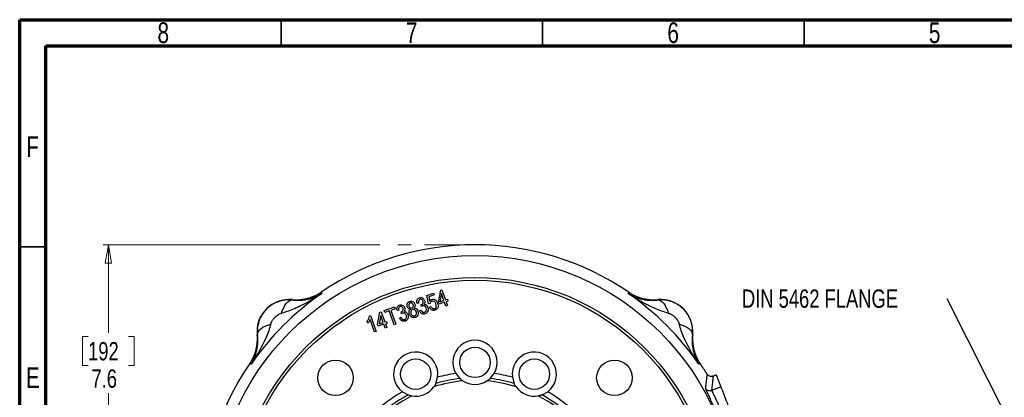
# Model space of a CAD drawing. Header units: inches. Extents: x 0.6 to 16.3, y 0.2 to 11.5.
# Tile 10 of 20: x 0.6 to 8, y 8.7 to 11.5. Entities that reach past the tile are written whole.
import ezdxf

# ---------------------------------------------------------------- set-up
doc = ezdxf.new("R2010")
doc.units = ezdxf.units.IN
doc.header["$MEASUREMENT"] = 0
doc.linetypes.add('CENTERX2', pattern=[0.8, 0.5, -0.1, 0.1, -0.1])
doc.styles.add('SLDTEXTSTYLE0', font='TXT', dxfattribs={"width": 0.75})
doc.dimstyles.new('SLDDIMSTYLE3', dxfattribs={"dimtxt": 0.18, "dimasz": 0.14, "dimexe": 0, "dimexo": 0.0625, "dimgap": 0, "dimtad": 0, "dimtih": 1, "dimtoh": 1, "dimdec": 0, "dimrnd": 1e-09, "dimzin": 0, "dimdsep": 46, "dimtxsty": 'Standard', "dimsah": 1, "dimcen": 0.09, "dimadec": 0, "dimazin": 0, "dimtfac": 0.14, "dimtdec": 0, "dimtofl": 0, "dimtmove": 0, "dimatfit": 3, "dimfxl": 0, "dimfrac": 2, "dimtolj": 1, "dimtzin": 0, "dimarcsym": 0})
doc.dimstyles.new('SLDDIMSTYLE4', dxfattribs={"dimtxt": 0.137795, "dimasz": 0.14, "dimexe": 0, "dimexo": 0.0625, "dimgap": 0.034449, "dimtad": 0, "dimtih": 1, "dimtoh": 1, "dimdec": 1, "dimlfac": 1.5, "dimrnd": 1e-09, "dimzin": 12, "dimdsep": 46, "dimtxsty": 'SLDTEXTSTYLE0', "dimblk1": 'CLOSED', "dimblk2": 'CLOSED', "dimsah": 1, "dimcen": 0.09, "dimadec": 0, "dimazin": 3, "dimtfac": 1, "dimtdec": 1, "dimtofl": 0, "dimtmove": 0, "dimatfit": 3, "dimldrblk": 'CLOSED', "dimfxl": 0, "dimfrac": 2, "dimtolj": 1, "dimtzin": 12, "dimarcsym": 0})

# ---------------------------------------------------------------- blocks, each defined once
blk = doc.blocks.new('SW_NOTE_0_2')
at = {"color": 0, "linetype": 'Continuous', "lineweight": 0, "insert": (-1.5447, 0.0705), "char_height": 0.137795, "attachment_point": 1, "style": 'SLDTEXTSTYLE0'}
blk.add_mtext('DIN 5462 FLANGE', dxfattribs=at)
blk = doc.blocks.new('_Closed')
at = {"color": 0, "linetype": 'ByBlock', "lineweight": -2}
for p, q in [((-1, 0.166667), (0, 0)), ((-1, 0.166667), (-1, -0.166667)), ((0, 0), (-1, -0.166667)), ((0, 0), (-1, 0))]:
    blk.add_line(p, q, dxfattribs=at)
blk = doc.blocks.new('_D_5')
at = {"color": 7, "linetype": 'Continuous', "lineweight": 0}
for p, q in [((3.3014, 9.8005), (1.2187, 9.8005)), ((1.2581, 9.8005), (1.2581, 9.1359)), ((1.1054, 9.1079), (1.0634, 9.1079)), ((1.0634, 9.1079), (1.0634, 8.8892)), ((1.4108, 9.1079), (1.4528, 9.1079)), ((1.4528, 9.1079), (1.4528, 8.8892)), ((1.0634, 8.8892), (1.1054, 8.8892)), ((1.4528, 8.8892), (1.4108, 8.8892)), ((1.2581, 4.7508), (1.2581, 8.683)), ((1.8519, 4.7508), (1.2187, 4.7508))]:
    blk.add_line(p, q, dxfattribs=at)
at = {"color": 7, "linetype": 'Continuous', "lineweight": 18, "xscale": 0.14, "yscale": 0.14}
for p, rotation in [((1.2581, 9.8005), 90.0000000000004), ((1.2581, 4.7508), 270.0000000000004)]:
    blk.add_blockref('_Closed', p, dxfattribs=dict(at, rotation=rotation))
at = {"color": 7, "linetype": 'Continuous', "lineweight": 18, "char_height": 0.1378, "attachment_point": 1, "style": 'SLDTEXTSTYLE0'}
for s, insert in [('192', (1.1054, 9.0668)), ('7.6', (1.1308, 8.8606))]:
    blk.add_mtext(s, dxfattribs=dict(at, insert=insert))

msp = doc.modelspace()

# ---------------------------------------------------------------- linework, layer by layer
at = {"color": 7, "linetype": 'Continuous', "lineweight": 70}
for p, q in [((0.5906, 0.1969), (0.5906, 11.4961)), ((0.5906, 11.4961), (16.3386, 11.4961)), ((0.7874, 0.3937), (0.7874, 11.2992)), ((0.7874, 11.2992), (16.1417, 11.2992))]:
    msp.add_line(p, q, dxfattribs=at)
at = {"color": 7, "linetype": 'Continuous', "lineweight": 35}
for p, q in [((2.5591, 11.2992), (2.5591, 11.4961)), ((4.5276, 11.2992), (4.5276, 11.4961)), ((6.4961, 11.2992), (6.4961, 11.4961)), ((0.7874, 9.7835), (0.5906, 9.7835))]:
    msp.add_line(p, q, dxfattribs=at)
at = {"color": 7, "linetype": 'CENTERX2', "lineweight": 18}
msp.add_line((4.1379, 9.8005), (3.3408, 9.8005), dxfattribs=at)
at = {"color": 7, "linetype": 'Continuous', "lineweight": 25}
for p, q in [((2.8606, 9.4431), (2.8624, 9.4373)), ((2.8624, 9.4373), (2.8641, 9.4317)), ((3.6564, 9.419), (3.7048, 9.4362)), ((3.6686, 9.3547), (3.6564, 9.419)), ((3.7098, 9.4223), (3.671, 9.4085)), ((3.7048, 9.4362), (3.7098, 9.4223)), ((3.7426, 9.3655), (3.7599, 9.4582)), ((3.7659, 9.434), (3.7544, 9.3696)), ((3.7599, 9.4582), (3.7696, 9.4617)), ((3.7849, 9.3804), (3.7659, 9.434)), ((3.7696, 9.4617), (3.7969, 9.3847)), ((5.1723, 9.4317), (5.174, 9.4373)), ((5.174, 9.4373), (5.1758, 9.4431)), ((2.6413, 9.3866), (2.6415, 9.3845)), ((3.5942, 9.3611), (3.5814, 9.3594)), ((3.612, 9.3484), (3.614, 9.3489)), ((3.6152, 9.3351), (3.612, 9.3484)), ((3.6805, 9.3569), (3.6686, 9.3547)), ((3.671, 9.4085), (3.677, 9.3747)), ((3.7474, 9.3521), (3.7426, 9.3655)), ((3.7896, 9.3671), (3.7474, 9.3521)), ((3.7544, 9.3696), (3.7849, 9.3804)), ((3.7997, 9.3386), (3.7896, 9.3671)), ((3.7969, 9.3847), (3.8101, 9.3894)), ((3.8117, 9.3428), (3.7997, 9.3386)), ((3.8148, 9.376), (3.8016, 9.3713)), ((3.8016, 9.3713), (3.8117, 9.3428)), ((3.8101, 9.3894), (3.8148, 9.376)), ((5.3949, 9.3845), (5.395, 9.3866)), ((3.2241, 9.2638), (3.2319, 9.2666)), ((3.2319, 9.2666), (3.2741, 9.1472)), ((3.2853, 9.199), (3.3025, 9.2918)), ((3.3086, 9.2676), (3.2971, 9.2032)), ((3.3025, 9.2918), (3.3123, 9.2952)), ((3.3275, 9.214), (3.3086, 9.2676)), ((3.3123, 9.2952), (3.3395, 9.2182)), ((3.3348, 9.3039), (3.4121, 9.3313)), ((3.3398, 9.2899), (3.3348, 9.3039)), ((3.3719, 9.3013), (3.3398, 9.2899)), ((3.409, 9.1965), (3.3719, 9.3013)), ((3.4171, 9.3173), (3.3848, 9.3059)), ((3.3848, 9.3059), (3.4219, 9.201)), ((3.4121, 9.3313), (3.4171, 9.3173)), ((3.4443, 9.3065), (3.4315, 9.3049)), ((3.4622, 9.2938), (3.4641, 9.2943)), ((3.4653, 9.2805), (3.4622, 9.2938)), ((3.6004, 9.3019), (3.6117, 9.308)), ((3.6754, 9.3289), (3.6875, 9.3346)), ((3.2115, 9.2099), (3.2065, 9.224)), ((3.2621, 9.143), (3.2292, 9.236)), ((3.2901, 9.1856), (3.2853, 9.199)), ((3.3323, 9.2006), (3.2901, 9.1856)), ((3.2971, 9.2032), (3.3275, 9.214)), ((3.3424, 9.1721), (3.3323, 9.2006)), ((3.3395, 9.2182), (3.3528, 9.2229)), ((3.3575, 9.2095), (3.3443, 9.2048)), ((3.3443, 9.2048), (3.3544, 9.1764)), ((3.3528, 9.2229), (3.3575, 9.2095)), ((3.4219, 9.201), (3.409, 9.1965)), ((3.4505, 9.2473), (3.4618, 9.2535)), ((2.3809, 9.1239), (2.3788, 9.124)), ((3.2741, 9.1472), (3.2621, 9.143)), ((3.3544, 9.1764), (3.3424, 9.1721)), ((5.6576, 9.124), (5.6555, 9.1239)), ((2.3281, 8.903), (2.3223, 8.9048)), ((2.3337, 8.9013), (2.3281, 8.903)), ((5.7083, 8.903), (5.7027, 8.9013)), ((5.7141, 8.9048), (5.7083, 8.903)), ((3.8743, 8.8297), (3.9048, 8.7917)), ((4.1316, 8.7917), (4.162, 8.8297)), ((3.7236, 8.7557), (3.7372, 8.8024)), ((4.2997, 8.8023), (4.3133, 8.7556)), ((5.8347, 8.8191), (5.813, 8.8108)), ((5.8347, 8.8191), (5.8694, 8.7288)), ((3.4713, 8.6924), (3.514, 8.669)), ((4.5229, 8.6687), (4.5655, 8.6921)), ((5.8694, 8.7288), (5.8017, 8.7028))]:
    msp.add_line(p, q, dxfattribs=at)
at = {"color": 8, "linetype": 'Continuous', "lineweight": 25}
msp.add_line((3.4859, 9.2334), (3.4949, 9.2368), dxfattribs=at)
at = {"color": 7, "linetype": 'Continuous', "lineweight": 25}
for centre, radius in [((4.0182, 7.7472), 1.9709), ((4.0182, 7.7472), 1.8063), ((4.0182, 7.7472), 1.7857), ((4.0182, 8.9139), 0.1147), ((2.9682, 8.7972), 0.1339), ((3.5721, 8.8252), 0.1147), ((4.4649, 8.825), 0.1147), ((5.0682, 8.7972), 0.1339)]:
    msp.add_circle(centre, radius, dxfattribs=at)
for centre, radius, start, end in [((4.0182, 7.7472), 2.0533, 55.68388, 124.31612), ((4.0182, 7.7472), 2.0419, 124.41629, 145.58371), ((4.0182, 7.7472), 2.0419, 34.41629, 55.58371), ((2.6186, 9.1468), 0.2409, 84.58105, 185.41895), ((5.4178, 9.1468), 0.2409, 354.58105, 95.41895), ((4.0182, 8.9139), 0.1667, 329.6625, 210.3375), ((3.5721, 8.8252), 0.1667, 352.14446, 232.81945), ((4.4649, 8.825), 0.1667, 307.15173, 187.82672), ((4.0182, 7.7472), 2.0533, 145.68388, 214.31612), ((4.0182, 7.7472), 2.0533, 31.73069, 34.31612), ((4.0182, 7.7472), 1.092, 97.56931, 104.91265), ((4.0182, 7.7472), 1.092, 75.05854, 82.43069), ((4.0182, 7.7472), 1.0307, 95.03553, 107.44642), ((4.0182, 7.7472), 1.0507, 96.19622, 106.28574), ((4.0182, 8.9139), 0.1667, 237.12612, 302.87388), ((4.0182, 7.7472), 1.0307, 72.52476, 84.96447), ((4.0182, 7.7472), 1.0507, 73.68545, 83.80378), ((4.0182, 7.7472), 1.092, 120.05127, 149.91992), ((3.5721, 8.8252), 0.1667, 259.60808, 325.35583), ((4.4649, 8.825), 0.1667, 214.61535, 280.3631), ((4.0182, 7.7472), 1.092, 30.05127, 59.91992), ((4.0182, 7.7472), 1.0507, 118.67818, 151.29301), ((4.0182, 7.7472), 1.0307, 117.51749, 152.45369), ((4.0182, 7.7472), 1.0307, 27.51749, 62.45369), ((4.0182, 7.7472), 1.0507, 28.67818, 61.29301)]:
    msp.add_arc(centre, radius, start, end, dxfattribs=at)
for points, knots in [([(2.8641, 9.4317), (2.8471, 9.4204), (2.8298, 9.4093), (2.7923, 9.3865), (2.7721, 9.3747), (2.7392, 9.3567), (2.7265, 9.35), (2.7075, 9.3404), (2.7011, 9.3373), (2.6847, 9.3294), (2.6745, 9.3248), (2.6483, 9.3133), (2.632, 9.3068), (2.598, 9.2947), (2.5802, 9.2892), (2.5628, 9.285)], [0, 0, 0, 0, 0.296408, 0.296408, 0.563592, 0.563592, 0.730583, 0.730583, 0.834952, 0.834952, 1.04369, 1.04369, 1.37767, 1.37767, 1.669903, 1.669903, 1.669903, 1.669903]), ([(2.6413, 9.3866), (2.6445, 9.3864), (2.6509, 9.3858), (2.6605, 9.3853), (2.6702, 9.3851), (2.6798, 9.3852), (2.6894, 9.3855), (2.699, 9.3861), (2.7086, 9.387), (2.7182, 9.3882), (2.7277, 9.3897), (2.7372, 9.3914), (2.7466, 9.3934), (2.7559, 9.3956), (2.7652, 9.3982), (2.7744, 9.401), (2.7835, 9.404), (2.7926, 9.4074), (2.8015, 9.411), (2.8103, 9.4148), (2.819, 9.4189), (2.8276, 9.4233), (2.8361, 9.4279), (2.8444, 9.4327), (2.8526, 9.4378), (2.8579, 9.4413), (2.8606, 9.4431)], [0, 0, 0, 0, 0.041666, 0.083331, 0.124998, 0.166665, 0.208333, 0.25, 0.291668, 0.333335, 0.375001, 0.416665, 0.458329, 0.499991, 0.541654, 0.583318, 0.624983, 0.66665, 0.708318, 0.749986, 0.791656, 0.833325, 0.874994, 0.916663, 0.958332, 1, 1, 1, 1]), ([(2.6415, 9.3845), (2.644, 9.3842), (2.6492, 9.3836), (2.6568, 9.3829), (2.6646, 9.3824), (2.6725, 9.382), (2.6804, 9.3818), (2.6884, 9.3818), (2.6965, 9.382), (2.7117, 9.3827), (2.7343, 9.3849), (2.7622, 9.39), (2.7898, 9.3974), (2.8119, 9.4053), (2.8308, 9.4136), (2.8469, 9.4215), (2.8581, 9.4281), (2.8641, 9.4317)], [0, 0, 0, 0, 0.027232, 0.055177, 0.083846, 0.113252, 0.143403, 0.174311, 0.205982, 0.238426, 0.356347, 0.48667, 0.606598, 0.742141, 0.813048, 0.89899, 1, 1, 1, 1]), ([(5.1723, 9.4317), (5.1749, 9.4301), (5.1801, 9.4269), (5.1878, 9.4226), (5.1952, 9.4188), (5.2021, 9.4154), (5.2086, 9.4123), (5.2146, 9.4097), (5.2274, 9.4043), (5.2466, 9.3974), (5.2742, 9.39), (5.3021, 9.3849), (5.3262, 9.3825), (5.3446, 9.3818), (5.3574, 9.3818), (5.3701, 9.3823), (5.3825, 9.3831), (5.3908, 9.3841), (5.3949, 9.3845)], [0, 0, 0, 0, 0.045138, 0.087505, 0.127104, 0.163937, 0.198008, 0.229318, 0.257869, 0.393408, 0.51334, 0.643659, 0.761584, 0.81312, 0.862692, 0.910335, 0.956089, 1, 1, 1, 1]), ([(5.4736, 9.285), (5.4561, 9.2892), (5.4384, 9.2947), (5.4044, 9.3068), (5.3881, 9.3133), (5.3618, 9.3248), (5.3517, 9.3294), (5.3352, 9.3373), (5.3289, 9.3404), (5.3099, 9.35), (5.2972, 9.3567), (5.2642, 9.3747), (5.244, 9.3865), (5.2066, 9.4093), (5.1893, 9.4204), (5.1723, 9.4317)], [-1.668217, -1.668217, -1.668217, -1.668217, -1.375984, -1.375984, -1.042003, -1.042003, -0.833265, -0.833265, -0.728896, -0.728896, -0.561906, -0.561906, -0.294721, -0.294721, 0.001686, 0.001686, 0.001686, 0.001686]), ([(5.1758, 9.4431), (5.1784, 9.4413), (5.1838, 9.4378), (5.192, 9.4327), (5.2003, 9.4279), (5.2087, 9.4233), (5.2173, 9.4189), (5.226, 9.4148), (5.2349, 9.411), (5.2438, 9.4074), (5.2528, 9.404), (5.262, 9.401), (5.2712, 9.3982), (5.2804, 9.3956), (5.2898, 9.3934), (5.2992, 9.3914), (5.3087, 9.3897), (5.3182, 9.3882), (5.3278, 9.387), (5.3374, 9.3861), (5.347, 9.3855), (5.3566, 9.3852), (5.3662, 9.3851), (5.3758, 9.3853), (5.3854, 9.3858), (5.3918, 9.3864), (5.395, 9.3866)], [0, 0, 0, 0, 0.041668, 0.083337, 0.125006, 0.166675, 0.208344, 0.250014, 0.291682, 0.33335, 0.375017, 0.416682, 0.458346, 0.500009, 0.541671, 0.583335, 0.624999, 0.666665, 0.708332, 0.75, 0.791667, 0.833335, 0.875002, 0.916669, 0.958334, 1, 1, 1, 1]), ([(2.6415, 9.3845), (2.6389, 9.3847), (2.6337, 9.3852), (2.6258, 9.3856), (2.618, 9.3858), (2.6101, 9.3857), (2.6022, 9.3853), (2.5943, 9.3846), (2.5864, 9.3837), (2.5785, 9.3825), (2.5706, 9.3811), (2.5628, 9.3794), (2.555, 9.3774), (2.5472, 9.3751), (2.5395, 9.3726), (2.5319, 9.3698), (2.5243, 9.3668), (2.5169, 9.3634), (2.5095, 9.3598), (2.5023, 9.356), (2.4951, 9.3519), (2.4881, 9.3475), (2.4813, 9.3429), (2.4745, 9.338), (2.468, 9.3329), (2.4616, 9.3275), (2.4553, 9.3219), (2.4361, 9.3033), (2.4085, 9.2671), (2.3847, 9.2086), (2.3791, 9.1633), (2.3799, 9.1353), (2.3805, 9.1277), (2.3809, 9.1239)], [0, 0, 0, 0, 0.018694, 0.037429, 0.056205, 0.075023, 0.093884, 0.112787, 0.131734, 0.150725, 0.16976, 0.188841, 0.207968, 0.22714, 0.24636, 0.265627, 0.284941, 0.304304, 0.323716, 0.343177, 0.362688, 0.38225, 0.401862, 0.421526, 0.441241, 0.461009, 0.480829, 0.500703, 0.65123, 0.79933, 0.945239, 0.972738, 1, 1, 1, 1]), ([(3.4315, 9.3049), (3.4308, 9.3095), (3.4295, 9.3187), (3.4327, 9.3316), (3.44, 9.3415), (3.4467, 9.3446), (3.45, 9.3461)], [0, 0, 0, 0, 0.2807642, 0.5601848, 0.7800942, 1, 1, 1, 1]), ([(3.45, 9.3461), (3.4546, 9.3471), (3.4638, 9.349), (3.4761, 9.3437), (3.4849, 9.3354), (3.4878, 9.3287), (3.4893, 9.3254)], [0, 0, 0, 0, 0.2791513, 0.5588672, 0.7792333, 1, 1, 1, 1]), ([(3.5089, 9.3333), (3.5077, 9.3378), (3.5053, 9.3467), (3.5088, 9.3596), (3.5161, 9.3692), (3.5228, 9.3723), (3.5261, 9.3738)], [0, 0, 0, 0, 0.280297, 0.559701, 0.779724, 1, 1, 1, 1]), ([(3.5304, 9.3618), (3.528, 9.3605), (3.5233, 9.358), (3.5201, 9.3509), (3.5194, 9.3441), (3.5205, 9.3401), (3.5211, 9.338)], [0, 0, 0, 0, 0.278736, 0.558514, 0.779165, 1, 1, 1, 1]), ([(3.5261, 9.3738), (3.5307, 9.3748), (3.5399, 9.3769), (3.5524, 9.3714), (3.5611, 9.3629), (3.564, 9.3561), (3.5654, 9.3527)], [0, 0, 0, 0, 0.2793335, 0.5587194, 0.7791378, 1, 1, 1, 1]), ([(3.5531, 9.3485), (3.552, 9.351), (3.5498, 9.3561), (3.5436, 9.3609), (3.5368, 9.3633), (3.5325, 9.3623), (3.5304, 9.3618)], [0, 0, 0, 0, 0.28029, 0.55973, 0.780023, 1, 1, 1, 1]), ([(3.5438, 9.3246), (3.5462, 9.3259), (3.551, 9.3284), (3.5543, 9.3355), (3.5549, 9.3424), (3.5537, 9.3465), (3.5531, 9.3485)], [0, 0, 0, 0, 0.278876, 0.558429, 0.779017, 1, 1, 1, 1]), ([(3.5654, 9.3527), (3.5662, 9.3499), (3.5678, 9.3443), (3.5672, 9.3335), (3.5624, 9.3275), (3.5595, 9.3238)], [0, 0, 0, 0, 0.281351, 0.562, 1, 1, 1, 1]), ([(3.5814, 9.3594), (3.5807, 9.3641), (3.5794, 9.3733), (3.5826, 9.3861), (3.5899, 9.396), (3.5966, 9.3991), (3.5999, 9.4007)], [0, 0, 0, 0, 0.280764, 0.560185, 0.780094, 1, 1, 1, 1]), ([(3.6043, 9.3887), (3.6016, 9.3872), (3.5962, 9.3843), (3.5921, 9.3735), (3.5934, 9.3658), (3.5942, 9.3611)], [0, 0, 0, 0, 0.278812, 0.558658, 1, 1, 1, 1]), ([(3.5999, 9.4007), (3.6045, 9.4016), (3.6137, 9.4036), (3.626, 9.3982), (3.6348, 9.39), (3.6377, 9.3833), (3.6392, 9.3799)], [0, 0, 0, 0, 0.279151, 0.558867, 0.779233, 1, 1, 1, 1]), ([(3.6267, 9.3759), (3.6257, 9.3784), (3.6235, 9.3834), (3.6174, 9.3881), (3.6106, 9.3902), (3.6064, 9.3892), (3.6043, 9.3887)], [0, 0, 0, 0, 0.280325, 0.55969, 0.779961, 1, 1, 1, 1]), ([(3.614, 9.3489), (3.6168, 9.3502), (3.6226, 9.3528), (3.6275, 9.3606), (3.6288, 9.3687), (3.6274, 9.3735), (3.6267, 9.3759)], [0, 0, 0, 0, 0.2800194, 0.5592314, 0.7793062, 1, 1, 1, 1]), ([(3.6502, 9.3234), (3.6489, 9.3265), (3.6463, 9.3326), (3.639, 9.3387), (3.6307, 9.3415), (3.6256, 9.3403), (3.6231, 9.3397)], [0, 0, 0, 0, 0.280691, 0.560265, 0.780191, 1, 1, 1, 1]), ([(3.6392, 9.3799), (3.64, 9.3772), (3.6415, 9.3716), (3.6409, 9.3611), (3.6369, 9.3548), (3.6344, 9.351)], [0, 0, 0, 0, 0.28106, 0.561765, 1, 1, 1, 1]), ([(3.6344, 9.351), (3.6381, 9.3508), (3.6455, 9.3505), (3.6564, 9.342), (3.6604, 9.3334), (3.6629, 9.3282)], [0, 0, 0, 0, 0.279646, 0.559859, 1, 1, 1, 1]), ([(3.677, 9.3747), (3.6793, 9.3781), (3.6833, 9.3842), (3.6899, 9.3873), (3.6928, 9.3887)], [0, 0, 0, 0, 0.560016, 1, 1, 1, 1]), ([(3.6941, 9.3746), (3.6921, 9.3737), (3.6881, 9.3718), (3.6828, 9.3657), (3.6814, 9.3602), (3.6805, 9.3569)], [0, 0, 0, 0, 0.280456, 0.561128, 1, 1, 1, 1]), ([(3.6928, 9.3887), (3.6982, 9.3895), (3.709, 9.3913), (3.727, 9.3813), (3.733, 9.3686), (3.7367, 9.3609)], [0, 0, 0, 0, 0.27918, 0.560111, 1, 1, 1, 1]), ([(3.7245, 9.3553), (3.7231, 9.3588), (3.7202, 9.3658), (3.7123, 9.3732), (3.7029, 9.3767), (3.697, 9.3753), (3.6941, 9.3746)], [0, 0, 0, 0, 0.280976, 0.560421, 0.780241, 1, 1, 1, 1]), ([(3.714, 9.3187), (3.7164, 9.3199), (3.7211, 9.3223), (3.7253, 9.3293), (3.7285, 9.3404), (3.7261, 9.3492), (3.7245, 9.3553)], [0, 0, 0, 0, 0.186519, 0.37347, 0.560848, 1, 1, 1, 1]), ([(3.7367, 9.3609), (3.7383, 9.3551), (3.7415, 9.3436), (3.739, 9.3268), (3.7312, 9.3129), (3.7227, 9.3088), (3.7184, 9.3068)], [0, 0, 0, 0, 0.280657, 0.560812, 0.780345, 1, 1, 1, 1]), ([(5.6555, 9.1239), (5.6557, 9.1263), (5.6562, 9.1312), (5.6566, 9.1384), (5.6567, 9.1457), (5.6567, 9.1529), (5.6564, 9.1602), (5.656, 9.1674), (5.6552, 9.1747), (5.6543, 9.1819), (5.6532, 9.189), (5.6518, 9.1962), (5.6502, 9.2033), (5.6484, 9.2103), (5.6464, 9.2173), (5.6442, 9.2242), (5.6417, 9.2311), (5.6391, 9.2378), (5.6362, 9.2445), (5.6332, 9.2511), (5.6299, 9.2576), (5.6265, 9.264), (5.6228, 9.2703), (5.619, 9.2765), (5.6149, 9.2826), (5.6107, 9.2885), (5.6063, 9.2943), (5.6018, 9.3), (5.597, 9.3055), (5.5921, 9.3109), (5.5871, 9.3161), (5.5819, 9.3211), (5.5765, 9.3261), (5.571, 9.3308), (5.5653, 9.3354), (5.5595, 9.3397), (5.5536, 9.344), (5.5475, 9.348), (5.5413, 9.3518), (5.535, 9.3555), (5.5286, 9.3589), (5.5221, 9.3622), (5.5155, 9.3652), (5.5088, 9.3681), (5.5021, 9.3707), (5.4952, 9.3732), (5.4883, 9.3754), (5.4813, 9.3774), (5.4743, 9.3792), (5.4672, 9.3808), (5.46, 9.3822), (5.4529, 9.3833), (5.4457, 9.3843), (5.4384, 9.385), (5.4312, 9.3854), (5.4239, 9.3857), (5.4167, 9.3858), (5.4094, 9.3856), (5.4021, 9.3852), (5.3973, 9.3847), (5.3949, 9.3845)], [0, 0, 0, 0, 0.01734, 0.034669, 0.051988, 0.069298, 0.086599, 0.10389, 0.121174, 0.138449, 0.155716, 0.172976, 0.190229, 0.207475, 0.224715, 0.241949, 0.259177, 0.276401, 0.293619, 0.310833, 0.328043, 0.345249, 0.362452, 0.379652, 0.396849, 0.414044, 0.431238, 0.448429, 0.46562, 0.48281, 0.499999, 0.517189, 0.534379, 0.551569, 0.568761, 0.585954, 0.603149, 0.620347, 0.637547, 0.654749, 0.671956, 0.689166, 0.70638, 0.723598, 0.740821, 0.75805, 0.775284, 0.792524, 0.80977, 0.827023, 0.844283, 0.861551, 0.878826, 0.896109, 0.913401, 0.930701, 0.948011, 0.965331, 0.98266, 1, 1, 1, 1]), ([(2.4804, 9.2026), (2.4807, 9.2036), (2.4817, 9.2072), (2.4833, 9.2117), (2.4857, 9.2172), (2.4886, 9.2232), (2.4933, 9.231), (2.499, 9.239), (2.5051, 9.2465), (2.5106, 9.2524), (2.5154, 9.2569), (2.5213, 9.2623), (2.5299, 9.2691), (2.5412, 9.2763), (2.5506, 9.281), (2.557, 9.2833), (2.5604, 9.2843), (2.562, 9.2847), (2.5628, 9.2849)], [0, 0, 0, 0, 0.027285, 0.096696, 0.118118, 0.177514, 0.264584, 0.340991, 0.419861, 0.500056, 0.540123, 0.57999, 0.697151, 0.80818, 0.909917, 0.956428, 0.978537, 1, 1, 1, 1]), ([(3.4544, 9.3342), (3.4517, 9.3327), (3.4463, 9.3297), (3.4422, 9.319), (3.4435, 9.3112), (3.4443, 9.3065)], [0, 0, 0, 0, 0.278812, 0.558658, 1, 1, 1, 1]), ([(3.4769, 9.3213), (3.4758, 9.3238), (3.4736, 9.3288), (3.4675, 9.3336), (3.4607, 9.3356), (3.4565, 9.3347), (3.4544, 9.3342)], [0, 0, 0, 0, 0.280325, 0.55969, 0.779961, 1, 1, 1, 1]), ([(3.4641, 9.2943), (3.4669, 9.2957), (3.4727, 9.2983), (3.4776, 9.306), (3.4789, 9.3142), (3.4775, 9.3189), (3.4769, 9.3213)], [0, 0, 0, 0, 0.280019, 0.559231, 0.779306, 1, 1, 1, 1]), ([(3.4732, 9.2852), (3.4716, 9.2844), (3.4688, 9.2832), (3.4664, 9.2813), (3.4653, 9.2805)], [0, 0, 0, 0, 0.5596443, 1, 1, 1, 1]), ([(3.5004, 9.2689), (3.499, 9.2719), (3.4964, 9.2781), (3.4892, 9.2841), (3.4808, 9.2869), (3.4757, 9.2857), (3.4732, 9.2852)], [0, 0, 0, 0, 0.280691, 0.560265, 0.780191, 1, 1, 1, 1]), ([(3.4893, 9.3254), (3.4901, 9.3226), (3.4916, 9.3171), (3.491, 9.3065), (3.487, 9.3003), (3.4845, 9.2964)], [0, 0, 0, 0, 0.28106, 0.561765, 1, 1, 1, 1]), ([(3.4845, 9.2964), (3.4882, 9.2963), (3.4957, 9.2959), (3.5065, 9.2874), (3.5105, 9.2788), (3.513, 9.2736)], [0, 0, 0, 0, 0.279646, 0.559859, 1, 1, 1, 1]), ([(3.489, 9.2368), (3.4921, 9.2386), (3.4984, 9.2421), (3.5022, 9.2517), (3.5027, 9.2609), (3.5011, 9.2662), (3.5004, 9.2689)], [0, 0, 0, 0, 0.278234, 0.5582558, 0.7789014, 1, 1, 1, 1]), ([(3.513, 9.2736), (3.5144, 9.2683), (3.5173, 9.2576), (3.5133, 9.2424), (3.5052, 9.2305), (3.4973, 9.2267), (3.4934, 9.2248)], [0, 0, 0, 0, 0.28036, 0.559932, 0.780035, 1, 1, 1, 1]), ([(3.5321, 9.3141), (3.5291, 9.3146), (3.5232, 9.3156), (3.514, 9.3219), (3.5108, 9.329), (3.5089, 9.3333)], [0, 0, 0, 0, 0.28055, 0.560659, 1, 1, 1, 1]), ([(3.5211, 9.338), (3.5221, 9.3355), (3.5243, 9.3304), (3.5304, 9.3253), (3.5374, 9.3231), (3.5417, 9.3241), (3.5438, 9.3246)], [0, 0, 0, 0, 0.280466, 0.559717, 0.779867, 1, 1, 1, 1]), ([(3.5243, 9.2774), (3.5232, 9.281), (3.521, 9.2883), (3.5216, 9.299), (3.5254, 9.3081), (3.5299, 9.3121), (3.5321, 9.3141)], [0, 0, 0, 0, 0.2804928, 0.5601762, 0.7801063, 1, 1, 1, 1]), ([(3.5693, 9.2525), (3.564, 9.2514), (3.5533, 9.2491), (3.5389, 9.2556), (3.5292, 9.2657), (3.5259, 9.2735), (3.5243, 9.2774)], [0, 0, 0, 0, 0.279138, 0.558553, 0.779056, 1, 1, 1, 1]), ([(3.5477, 9.3125), (3.5447, 9.3109), (3.5386, 9.3076), (3.5347, 9.2983), (3.5343, 9.2895), (3.5358, 9.2843), (3.5365, 9.2818)], [0, 0, 0, 0, 0.278403, 0.558157, 0.778874, 1, 1, 1, 1]), ([(3.5365, 9.2818), (3.5379, 9.2785), (3.5407, 9.2721), (3.5483, 9.2658), (3.557, 9.2627), (3.5624, 9.2639), (3.5651, 9.2645)], [0, 0, 0, 0, 0.280697, 0.560326, 0.780375, 1, 1, 1, 1]), ([(3.5764, 9.2953), (3.575, 9.2986), (3.5723, 9.305), (3.5646, 9.3114), (3.5558, 9.3144), (3.5504, 9.3131), (3.5477, 9.3125)], [0, 0, 0, 0, 0.28067, 0.560268, 0.780267, 1, 1, 1, 1]), ([(3.5595, 9.3238), (3.5632, 9.3233), (3.5708, 9.3223), (3.5821, 9.3141), (3.5862, 9.3052), (3.5886, 9.2998)], [0, 0, 0, 0, 0.2801857, 0.5603949, 1, 1, 1, 1]), ([(3.5651, 9.2645), (3.5681, 9.2662), (3.5743, 9.2695), (3.5783, 9.2787), (3.5787, 9.2876), (3.5772, 9.2927), (3.5764, 9.2953)], [0, 0, 0, 0, 0.27857, 0.558167, 0.77883, 1, 1, 1, 1]), ([(3.5886, 9.2998), (3.59, 9.2946), (3.5928, 9.2842), (3.589, 9.2693), (3.5808, 9.2579), (3.5732, 9.2543), (3.5693, 9.2525)], [0, 0, 0, 0, 0.280363, 0.559846, 0.779883, 1, 1, 1, 1]), ([(3.6433, 9.2794), (3.6384, 9.2783), (3.6284, 9.2762), (3.6151, 9.2822), (3.6058, 9.2913), (3.6022, 9.2983), (3.6004, 9.3019)], [0, 0, 0, 0, 0.279029, 0.55848, 0.779056, 1, 1, 1, 1]), ([(3.6117, 9.308), (3.6152, 9.3023), (3.62, 9.2944), (3.6313, 9.2896), (3.6363, 9.2908), (3.6389, 9.2914)], [0, 0, 0, 0, 0.559642, 0.779827, 1, 1, 1, 1]), ([(3.6231, 9.3397), (3.6215, 9.339), (3.6187, 9.3377), (3.6163, 9.3359), (3.6152, 9.3351)], [0, 0, 0, 0, 0.559644, 1, 1, 1, 1]), ([(3.6389, 9.2914), (3.642, 9.2931), (3.6482, 9.2967), (3.6521, 9.3063), (3.6526, 9.3154), (3.651, 9.3208), (3.6502, 9.3234)], [0, 0, 0, 0, 0.278234, 0.558256, 0.778901, 1, 1, 1, 1]), ([(3.6629, 9.3282), (3.6643, 9.3228), (3.6672, 9.3122), (3.6632, 9.2969), (3.6551, 9.285), (3.6472, 9.2812), (3.6433, 9.2794)], [0, 0, 0, 0, 0.28036, 0.559932, 0.780035, 1, 1, 1, 1]), ([(3.7184, 9.3068), (3.7135, 9.3057), (3.7035, 9.3035), (3.69, 9.3092), (3.6807, 9.3183), (3.6772, 9.3253), (3.6754, 9.3289)], [0, 0, 0, 0, 0.279217, 0.558521, 0.779034, 1, 1, 1, 1]), ([(3.6875, 9.3346), (3.689, 9.3318), (3.6921, 9.3263), (3.6987, 9.3202), (3.7066, 9.3172), (3.7115, 9.3182), (3.714, 9.3187)], [0, 0, 0, 0, 0.280886, 0.560528, 0.780519, 1, 1, 1, 1]), ([(5.4736, 9.285), (5.4746, 9.2847), (5.4782, 9.2837), (5.4827, 9.2821), (5.4882, 9.2797), (5.4942, 9.2768), (5.502, 9.2721), (5.51, 9.2664), (5.5175, 9.2603), (5.5234, 9.2547), (5.5279, 9.25), (5.5333, 9.244), (5.5401, 9.2354), (5.5473, 9.2241), (5.5519, 9.2148), (5.5543, 9.2084), (5.5553, 9.205), (5.5557, 9.2034), (5.5559, 9.2026)], [0, 0, 0, 0, 0.0272854, 0.0966957, 0.1181176, 0.1775137, 0.2645843, 0.3409911, 0.4198607, 0.5000563, 0.5401228, 0.5799897, 0.6971505, 0.8081797, 0.9099168, 0.9564277, 0.9785373, 1, 1, 1, 1]), ([(2.4804, 9.2026), (2.4762, 9.1851), (2.4707, 9.1674), (2.4586, 9.1334), (2.4521, 9.1171), (2.4406, 9.0909), (2.4359, 9.0807), (2.4281, 9.0643), (2.4249, 9.0579), (2.4154, 9.0389), (2.4087, 9.0262), (2.3907, 8.9932), (2.3789, 8.9731), (2.356, 8.9356), (2.345, 8.9183), (2.3337, 8.9013)], [-1.668217, -1.668217, -1.668217, -1.668217, -1.375984, -1.375984, -1.042003, -1.042003, -0.833265, -0.833265, -0.728896, -0.728896, -0.561906, -0.561906, -0.294721, -0.294721, 0.001686, 0.001686, 0.001686, 0.001686]), ([(3.2065, 9.224), (3.2115, 9.2307), (3.2204, 9.2427), (3.223, 9.2574), (3.2241, 9.2638)], [0, 0, 0, 0, 0.56022, 1, 1, 1, 1]), ([(3.2292, 9.236), (3.2266, 9.2306), (3.2219, 9.2211), (3.2147, 9.2133), (3.2115, 9.2099)], [0, 0, 0, 0, 0.559708, 1, 1, 1, 1]), ([(3.4934, 9.2248), (3.4885, 9.2238), (3.4785, 9.2217), (3.4652, 9.2277), (3.4559, 9.2368), (3.4523, 9.2438), (3.4505, 9.2473)], [0, 0, 0, 0, 0.279029, 0.55848, 0.779056, 1, 1, 1, 1]), ([(3.4618, 9.2535), (3.4653, 9.2478), (3.4701, 9.2398), (3.4814, 9.2351), (3.4864, 9.2362), (3.489, 9.2368)], [0, 0, 0, 0, 0.559642, 0.779827, 1, 1, 1, 1]), ([(5.7027, 8.9013), (5.6914, 8.9183), (5.6803, 8.9356), (5.6575, 8.9731), (5.6457, 8.9932), (5.6277, 9.0262), (5.621, 9.0389), (5.6114, 9.0579), (5.6083, 9.0643), (5.6004, 9.0807), (5.5958, 9.0909), (5.5843, 9.1171), (5.5778, 9.1334), (5.5657, 9.1674), (5.5602, 9.1851), (5.5559, 9.2026)], [0, 0, 0, 0, 0.296408, 0.296408, 0.563592, 0.563592, 0.730583, 0.730583, 0.834952, 0.834952, 1.04369, 1.04369, 1.37767, 1.37767, 1.669903, 1.669903, 1.669903, 1.669903]), ([(2.3223, 8.9048), (2.324, 8.9074), (2.3276, 8.9128), (2.3327, 8.921), (2.3375, 8.9293), (2.3421, 8.9378), (2.3465, 8.9463), (2.3506, 8.9551), (2.3544, 8.9639), (2.358, 8.9728), (2.3613, 8.9818), (2.3644, 8.991), (2.3672, 9.0002), (2.3698, 9.0095), (2.372, 9.0188), (2.374, 9.0282), (2.3757, 9.0377), (2.3772, 9.0472), (2.3783, 9.0568), (2.3792, 9.0664), (2.3799, 9.076), (2.3802, 9.0856), (2.3803, 9.0952), (2.3801, 9.1048), (2.3796, 9.1145), (2.379, 9.1209), (2.3788, 9.124)], [0, 0, 0, 0, 0.041668, 0.083337, 0.125006, 0.166675, 0.208344, 0.250014, 0.291682, 0.33335, 0.375017, 0.416682, 0.458346, 0.500009, 0.541671, 0.583335, 0.624999, 0.666665, 0.708332, 0.75, 0.791667, 0.833335, 0.875002, 0.916669, 0.958334, 1, 1, 1, 1]), ([(2.3337, 8.9013), (2.3353, 8.904), (2.3385, 8.9091), (2.3428, 8.9168), (2.3466, 8.9242), (2.35, 8.9311), (2.3531, 8.9376), (2.3557, 8.9436), (2.3611, 8.9564), (2.368, 8.9756), (2.3754, 9.0032), (2.3805, 9.0311), (2.3829, 9.0552), (2.3836, 9.0736), (2.3836, 9.0864), (2.3831, 9.0991), (2.3823, 9.1115), (2.3813, 9.1198), (2.3809, 9.1239)], [0, 0, 0, 0, 0.045138, 0.087505, 0.127104, 0.163937, 0.198008, 0.229318, 0.257869, 0.393408, 0.51334, 0.643659, 0.761584, 0.81312, 0.862692, 0.910335, 0.956089, 1, 1, 1, 1]), ([(5.6555, 9.1239), (5.6552, 9.1214), (5.6546, 9.1162), (5.6539, 9.1085), (5.6534, 9.1008), (5.653, 9.0929), (5.6528, 9.085), (5.6528, 9.077), (5.653, 9.0689), (5.6537, 9.0537), (5.6559, 9.0311), (5.661, 9.0032), (5.6684, 8.9756), (5.6763, 8.9535), (5.6846, 8.9346), (5.6925, 8.9185), (5.6991, 8.9073), (5.7027, 8.9013)], [0, 0, 0, 0, 0.027232, 0.055177, 0.083846, 0.113252, 0.143403, 0.174311, 0.205982, 0.238426, 0.356347, 0.48667, 0.606598, 0.742141, 0.813048, 0.89899, 1, 1, 1, 1]), ([(5.6576, 9.124), (5.6573, 9.1209), (5.6568, 9.1145), (5.6563, 9.1048), (5.6561, 9.0952), (5.6562, 9.0856), (5.6565, 9.076), (5.6571, 9.0664), (5.658, 9.0568), (5.6592, 9.0472), (5.6606, 9.0377), (5.6624, 9.0282), (5.6644, 9.0188), (5.6666, 9.0095), (5.6692, 9.0002), (5.672, 8.991), (5.675, 8.9818), (5.6784, 8.9728), (5.682, 8.9639), (5.6858, 8.9551), (5.6899, 8.9463), (5.6943, 8.9378), (5.6989, 8.9293), (5.7037, 8.921), (5.7088, 8.9128), (5.7123, 8.9074), (5.7141, 8.9048)], [0, 0, 0, 0, 0.041666, 0.083331, 0.124998, 0.166665, 0.208333, 0.25, 0.291668, 0.333335, 0.375001, 0.416665, 0.458329, 0.499991, 0.541654, 0.583318, 0.624983, 0.66665, 0.708318, 0.749986, 0.791656, 0.833325, 0.874994, 0.916663, 0.958332, 1, 1, 1, 1]), ([(5.7646, 8.8271), (5.7635, 8.8159), (5.7624, 8.8048), (5.7599, 8.7816), (5.7585, 8.7694), (5.7562, 8.7498), (5.7553, 8.7422), (5.7538, 8.73), (5.7532, 8.7253), (5.7526, 8.7205)], [0.95513045, 0.95513045, 0.95513045, 0.95513045, 0.96620622, 0.96620622, 0.97833367, 0.97833367, 0.98591333, 0.98591333, 0.99065061, 0.99065061, 0.99065061, 0.99065061]), ([(5.813, 8.8108), (5.8108, 8.81), (5.8086, 8.8093), (5.8041, 8.8085), (5.8018, 8.8082), (5.7948, 8.8081), (5.7902, 8.8088), (5.7814, 8.8117), (5.7774, 8.814), (5.7701, 8.8197), (5.7671, 8.8231), (5.7646, 8.8271)], [0, 0, 0, 0, 0.125, 0.125, 0.25, 0.25, 0.5, 0.5, 0.75, 0.75, 1, 1, 1, 1]), ([(3.7236, 8.7557), (3.7235, 8.7555), (3.7233, 8.7552), (3.722, 8.7523), (3.7194, 8.7472), (3.7151, 8.7394), (3.7113, 8.7336), (3.7092, 8.7305)], [0, 0, 0, 0, 0.140058, 0.279811, 0.462436, 0.711187, 1, 1, 1, 1]), ([(3.9277, 8.7739), (3.9276, 8.774), (3.9241, 8.7763), (3.9181, 8.7805), (3.9113, 8.7859), (3.9073, 8.7894), (3.9051, 8.7914), (3.9049, 8.7916), (3.9048, 8.7917)], [0, 0, 0, 0, 0.012719, 0.323683, 0.557217, 0.731759, 0.876772, 1, 1, 1, 1]), ([(4.1316, 8.7917), (4.1314, 8.7916), (4.1312, 8.7913), (4.1288, 8.7892), (4.1245, 8.7855), (4.1176, 8.7799), (4.1118, 8.776), (4.1087, 8.7739)], [0, 0, 0, 0, 0.140058, 0.279811, 0.462436, 0.711187, 1, 1, 1, 1]), ([(4.3277, 8.7303), (4.3276, 8.7304), (4.3252, 8.7339), (4.3213, 8.7401), (4.3171, 8.7477), (4.3148, 8.7525), (4.3135, 8.7551), (4.3134, 8.7554), (4.3133, 8.7556)], [0, 0, 0, 0, 0.012719, 0.323683, 0.557217, 0.731759, 0.876772, 1, 1, 1, 1]), ([(5.8017, 8.7028), (5.8023, 8.7076), (5.8029, 8.7124), (5.8043, 8.7248), (5.8051, 8.7325), (5.8073, 8.7524), (5.8086, 8.7647), (5.8109, 8.7882), (5.8119, 8.7995), (5.8129, 8.8108)], [0.95513045, 0.95513045, 0.95513045, 0.95513045, 0.95986774, 0.95986774, 0.96744739, 0.96744739, 0.97957484, 0.97957484, 0.99063736, 0.99063736, 0.99063736, 0.99063736]), ([(5.7526, 8.7205), (5.7525, 8.7204), (5.7525, 8.72), (5.7527, 8.7192), (5.7529, 8.7181), (5.7533, 8.7169), (5.7537, 8.7154), (5.7543, 8.7138), (5.7551, 8.7119), (5.7559, 8.7098), (5.7569, 8.7074), (5.7579, 8.7049), (5.7591, 8.7022), (5.7604, 8.6992), (5.7644, 8.6903), (5.7726, 8.6725), (5.7878, 8.64), (5.8057, 8.6008), (5.8255, 8.556), (5.8459, 8.5074), (5.866, 8.4567), (5.885, 8.4055), (5.9024, 8.3557), (5.9177, 8.3091), (5.9306, 8.2679), (5.9411, 8.2335), (5.9473, 8.2134), (5.9508, 8.2027), (5.9526, 8.1976), (5.9541, 8.1933), (5.9554, 8.1898), (5.9566, 8.1871), (5.9576, 8.1852), (5.9581, 8.1847), (5.9584, 8.1844)], [0, 0, 0, 0, 0.0096667, 0.0193087, 0.0289343, 0.0385519, 0.0481697, 0.057796, 0.0674391, 0.0771073, 0.0868086, 0.0965512, 0.1063431, 0.116192, 0.1261056, 0.1893676, 0.2513898, 0.3131687, 0.3756612, 0.4380555, 0.4996447, 0.5612232, 0.6237945, 0.6862178, 0.7481673, 0.8106842, 0.87356, 0.8916826, 0.9096966, 0.9276548, 0.9456109, 0.9636185, 0.9817307, 1, 1, 1, 1]), ([(5.8017, 8.7028), (5.8017, 8.7026), (5.8017, 8.7023), (5.8018, 8.7014), (5.8021, 8.7003), (5.8025, 8.699), (5.8031, 8.6974), (5.8038, 8.6955), (5.8047, 8.6933), (5.8057, 8.6908), (5.8069, 8.688), (5.8083, 8.6849), (5.8107, 8.6798), (5.8144, 8.6718), (5.8198, 8.6604), (5.8263, 8.6469), (5.8358, 8.627), (5.8495, 8.5976), (5.8674, 8.5577), (5.8857, 8.5149), (5.9033, 8.471), (5.9197, 8.4266), (5.9348, 8.3826), (5.9482, 8.3408), (5.9575, 8.3099), (5.9638, 8.2887), (5.968, 8.2743), (5.9716, 8.2621), (5.9745, 8.2525), (5.9767, 8.2456), (5.9784, 8.2405), (5.9799, 8.2364), (5.9812, 8.2334), (5.9822, 8.2313), (5.9828, 8.2307), (5.9831, 8.2305)], [0, 0, 0, 0, 0.010468, 0.021113, 0.031935, 0.042935, 0.054113, 0.06547, 0.077006, 0.08872, 0.100615, 0.112689, 0.124942, 0.155273, 0.187549, 0.215198, 0.249899, 0.312176, 0.37468, 0.440774, 0.499782, 0.55881, 0.624961, 0.687514, 0.749775, 0.783681, 0.812189, 0.844837, 0.8748, 0.896426, 0.917746, 0.938762, 0.959474, 0.979886, 1, 1, 1, 1]), ([(5.8694, 8.7288), (5.8694, 8.7286), (5.8695, 8.7284), (5.8698, 8.7277), (5.8701, 8.7268), (5.8706, 8.7257), (5.8711, 8.7244), (5.872, 8.7218), (5.8738, 8.7171), (5.877, 8.709), (5.8809, 8.6987), (5.8873, 8.6821), (5.8971, 8.6565), (5.9114, 8.6194), (5.9272, 8.5782), (5.9436, 8.5354), (5.96, 8.4926), (5.9765, 8.4498), (5.9929, 8.407), (6.0087, 8.3658), (6.0229, 8.3287), (6.0328, 8.3031), (6.0392, 8.2865), (6.0431, 8.2762), (6.0462, 8.2681), (6.0483, 8.2627), (6.0496, 8.2594), (6.0503, 8.2574), (6.0506, 8.2567), (6.0507, 8.2564)], [0, 0, 0, 0, 0.009781, 0.019544, 0.029298, 0.039051, 0.048811, 0.058587, 0.089502, 0.120435, 0.152548, 0.18468, 0.250112, 0.315544, 0.379711, 0.441491, 0.500003, 0.558515, 0.620295, 0.684463, 0.749895, 0.815327, 0.84744, 0.879571, 0.910486, 0.941419, 0.960946, 0.98045, 1, 1, 1, 1]), ([(3.542, 8.6613), (3.5418, 8.6613), (3.5377, 8.6621), (3.5306, 8.6637), (3.5222, 8.6661), (3.5172, 8.6678), (3.5144, 8.6688), (3.5141, 8.6689), (3.514, 8.669)], [0, 0, 0, 0, 0.012719, 0.323683, 0.557217, 0.731759, 0.876772, 1, 1, 1, 1]), ([(4.5229, 8.6687), (4.5227, 8.6687), (4.5223, 8.6685), (4.5193, 8.6674), (4.5139, 8.6656), (4.5054, 8.6632), (4.4985, 8.6618), (4.4948, 8.661)], [0, 0, 0, 0, 0.140058, 0.279811, 0.462436, 0.711187, 1, 1, 1, 1])]:
    msp.add_open_spline(points, degree=3, knots=knots, dxfattribs=at)
for points in [[(2.5628, 9.285), (2.5714, 9.3146), (2.5958, 9.3661), (2.6269, 9.3849), (2.6415, 9.3845)], [(5.3949, 9.3845), (5.4095, 9.3849), (5.4406, 9.3661), (5.465, 9.3146), (5.4736, 9.285)], [(2.3809, 9.1239), (2.3805, 9.1385), (2.3993, 9.1696), (2.4508, 9.194), (2.4804, 9.2026)], [(5.5559, 9.2026), (5.5856, 9.194), (5.6371, 9.1696), (5.6559, 9.1385), (5.6555, 9.1239)], [(5.7526, 8.7205), (5.7572, 8.7123), (5.7726, 8.6993), (5.7929, 8.6994), (5.8017, 8.7028)]]:
    msp.add_open_spline(points, degree=3, dxfattribs=at)

# ---------------------------------------------------------------- block references
at = {"color": 7, "linetype": 'Continuous', "lineweight": 0}
msp.add_blockref('SW_NOTE_0_2', (7.5726, 9.3928), dxfattribs=at)

# ---------------------------------------------------------------- texts
at = {"color": 7, "linetype": 'Continuous', "lineweight": 0, "char_height": 0.1562, "attachment_point": 2, "style": 'SLDTEXTSTYLE0'}
for s, insert in [('8', (1.6717, 11.476)), ('7', (3.5417, 11.476)), ('6', (5.5102, 11.476)), ('5', (7.4787, 11.476)), ('F', (0.6873, 10.6174)), ('E', (0.6893, 8.8775))]:
    msp.add_mtext(s, dxfattribs=dict(at, insert=insert))

# ---------------------------------------------------------------- dimensions: what is measured, and where the dimension line sits
at = {"color": 7, "linetype": 'Continuous', "lineweight": 18}
dim = msp.add_linear_dim(base=(1.2581, 4.7508), p1=(3.3408, 9.8005), p2=(1.8913, 4.7508), angle=90, dimstyle='SLDDIMSTYLE4', dxfattribs=at)
dim.commit()
dim.dimension.update_dxf_attribs({"geometry": '_D_5', "text_midpoint": (1.2581, 8.9095), "dimtype": 160})

# ---------------------------------------------------------------- leaders
at = {"color": 7, "linetype": 'Continuous', "lineweight": 0}
msp.add_leader([(8.0759, 8.3957), (7.5726, 9.3928)], dimstyle='SLDDIMSTYLE3', dxfattribs=at)

doc.saveas('drawing.dxf')
